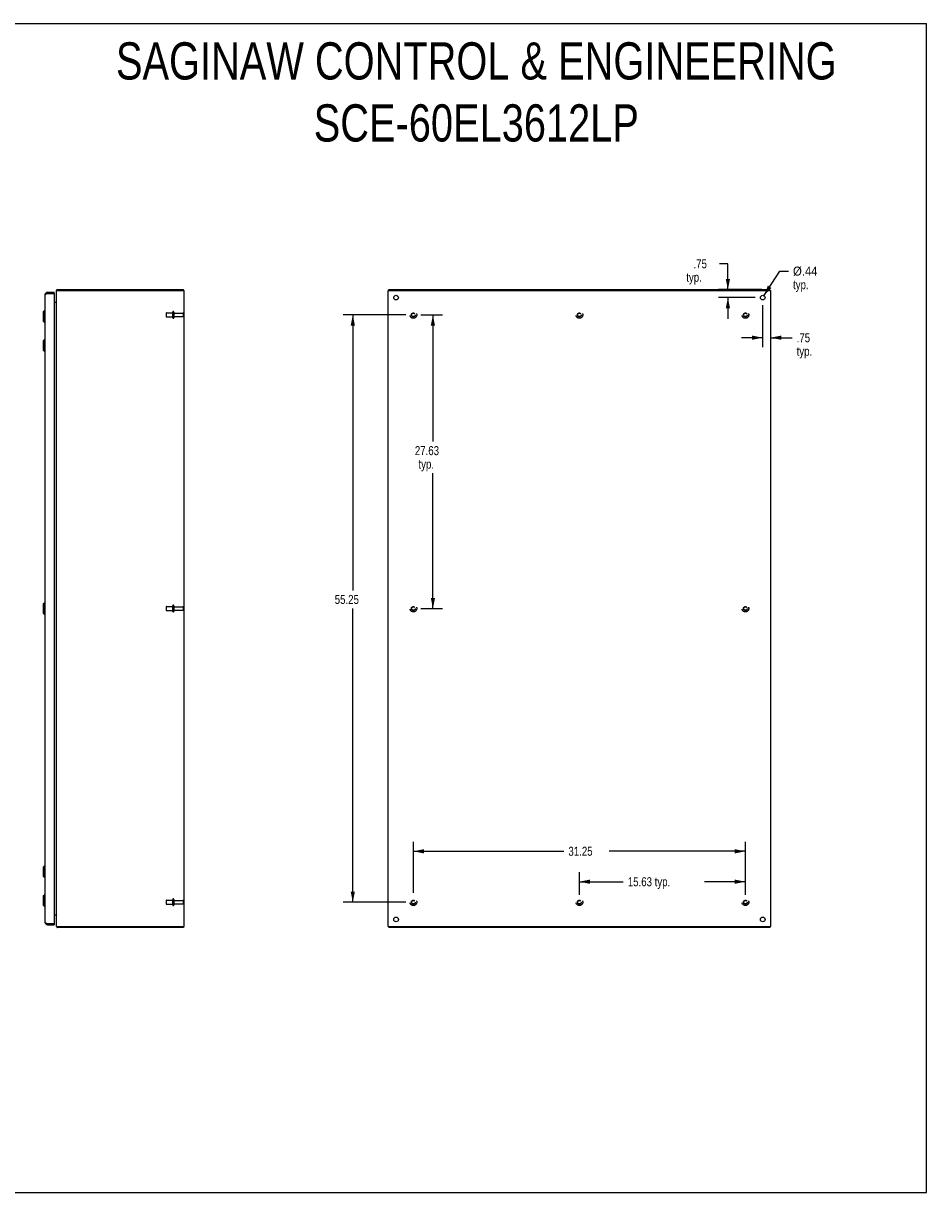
# Model space of a CAD drawing. Header units: inches. Extents: x 0 to 170, y 0 to 110.
# Tile 10 of 10: x 85 to 170, y 0 to 110. Entities that reach past the tile are written whole.
import ezdxf

# ---------------------------------------------------------------- set-up
doc = ezdxf.new("R2010")
doc.units = ezdxf.units.IN
doc.header["$LTSCALE"] = 9.35
doc.header["$MEASUREMENT"] = 0
doc.linetypes.add('HIDDEN', pattern=[0.2, 0.1, -0.1])
doc.layers.get('0').update_dxf_attribs({"linetype": 'CONTINUOUS'})
for name, color, linetype in [('BENT-SUB-8STUDS', 7, 'CONTINUOUS'), ('DEFAULT_2', 8, 'HIDDEN'), ('DIMENSIONS', 7, 'CONTINUOUS')]:
    doc.layers.add(name, color=color, linetype=linetype)
doc.styles.get("Standard").update_dxf_attribs({"font": 'txt', "width": 0.8})
doc.dimstyles.new('DIMSTYLE_1', dxfattribs={"dimtxt": 0.85, "dimasz": 1, "dimexe": 0.18, "dimexo": 0.0625, "dimgap": 0.09, "dimtad": 0, "dimtih": 1, "dimtoh": 1, "dimzin": 4, "dimdsep": 46, "dimtxsty": 'Standard', "dimblk": '_FILLED', "dimblk1": '_FILLED', "dimblk2": '_FILLED', "dimcen": 0.09, "dimadec": 0, "dimazin": 0, "dimtfac": 1, "dimtofl": 0, "dimtmove": 0, "dimatfit": 3, "dimldrblk": '_FILLED', "dimfxl": 0, "dimtolj": 1, "dimtzin": 4, "dimarcsym": 0})
doc.dimstyles.new('DIMSTYLE_2', dxfattribs={"dimtxt": 0.85, "dimasz": 1, "dimexe": 0.18, "dimexo": 0.0625, "dimgap": 0.09, "dimtad": 0, "dimtih": 1, "dimtoh": 1, "dimzin": 4, "dimdsep": 46, "dimtxsty": 'Standard', "dimblk": '_FILLED', "dimblk1": '_FILLED', "dimblk2": '_FILLED', "dimcen": 0.09, "dimadec": 0, "dimazin": 0, "dimtfac": 1, "dimtofl": 0, "dimtmove": 0, "dimatfit": 3, "dimldrblk": '_FILLED', "dimfxl": 0, "dimtolj": 1, "dimtzin": 4, "dimarcsym": 0})

# ---------------------------------------------------------------- blocks, each defined once
blk = doc.blocks.new('_FILLED')
at = {"color": 0, "linetype": 'ByBlock'}
blk.add_solid([(0, 0), (-1, 0.2), (-1, -0.2)], dxfattribs=at)
blk = doc.blocks.new('*D')
at = {"layer": 'BENT-SUB-8STUDS', "color": 2, "linetype": 'CONTINUOUS'}
for p, q in [((121, 82.57), (115.1, 82.57)), ((116, 82.57), (116, 56.66)), ((122.4, 82.57), (124.44, 82.57)), ((123.54, 82.57), (123.54, 70.66)), ((123.54, 54.95), (123.54, 67.68)), ((116, 27.32), (116, 54.96)), ((122.4, 54.95), (124.44, 54.95)), ((121.7, 28.21), (121.7, 33.01)), ((152.95, 28.02), (152.95, 33.01)), ((121.7, 32.11), (135.87, 32.11)), ((152.95, 32.11), (140.12, 32.11)), ((137.32, 28.02), (137.32, 30.15)), ((152.95, 28.02), (152.95, 30.15)), ((137.32, 29.25), (141.45, 29.25)), ((152.95, 29.25), (149.1, 29.25)), ((121, 27.32), (115.1, 27.32))]:
    blk.add_line(p, q, dxfattribs=at)
at = {"layer": 'DIMENSIONS', "color": 2, "linetype": 'CONTINUOUS'}
for p, q in [((35.47, 106.73), (35.47, 108.29)), ((71.47, 106.73), (71.47, 108.29)), ((35.47, 107.39), (51.34, 107.39)), ((71.47, 107.39), (55.59, 107.39)), ((34.93, 106.19), (32.32, 106.19)), ((33.22, 106.19), (33.22, 101.04)), ((33.22, 94.19), (33.22, 99.34)), ((34.93, 94.19), (32.32, 94.19)), ((60.24, 84.7), (60.24, 86.95)), ((60.24, 86.95), (61.06, 86.95)), ((151.3, 87.39), (150.52, 87.39)), ((151.3, 84.95), (151.3, 87.39)), ((154.69, 84.38), (156.18, 86.69)), ((156.18, 86.69), (157, 86.69)), ((34.91, 84.95), (31.95, 84.95)), ((32.85, 84.95), (32.85, 55.8)), ((154.48, 84.95), (150.4, 84.95)), ((19.47, 84.7), (21.92, 84.7)), ((21.02, 84.7), (21.02, 55.8)), ((59.34, 84.7), (60.97, 84.7)), ((153.87, 84.2), (150.4, 84.2)), ((151.3, 84.2), (151.3, 82.2)), ((155.32, 84.17), (155.32, 79.53)), ((154.57, 83.5), (154.57, 79.53)), ((59.34, 81.82), (61.02, 81.82)), ((61.02, 81.82), (59.34, 81.82)), ((60.24, 81.82), (60.24, 79.82)), ((60.24, 81.82), (60.24, 58.89)), ((154.57, 80.43), (152.57, 80.43)), ((155.32, 80.43), (157.35, 80.43)), ((37.09, 68.35), (37.09, 66.74)), ((68.34, 68.35), (68.34, 66.74)), ((37.09, 67.45), (48.65, 67.45)), ((68.34, 67.45), (52.9, 67.45)), ((35.55, 66.74), (35.55, 64.21)), ((37.09, 64.21), (37.09, 66.74)), ((68.34, 64.21), (68.34, 66.74)), ((71.17, 64.21), (71.17, 66.74)), ((35.55, 65.11), (33.55, 65.11)), ((37.09, 65.11), (39.02, 65.11)), ((68.34, 65.11), (66.07, 65.11)), ((71.17, 65.11), (73.17, 65.11)), ((60.24, 28.07), (60.24, 57.19)), ((32.85, 24.95), (32.85, 54.1)), ((21.02, 25.2), (21.02, 52.82)), ((60.24, 28.07), (60.24, 30.07)), ((61.02, 28.07), (59.34, 28.07)), ((59.34, 28.07), (61.02, 28.07)), ((19.47, 25.2), (21.92, 25.2)), ((34.91, 24.95), (31.95, 24.95)), ((59.34, 25.2), (60.97, 25.2)), ((60.24, 25.2), (60.24, 22.87)), ((60.24, 22.87), (61.06, 22.87)), ((35.55, 16.91), (35.55, 18.58)), ((35.55, 17.68), (49.53, 17.68)), ((71.17, 17.68), (57.18, 17.68)), ((71.17, 16.91), (71.17, 18.58))]:
    blk.add_line(p, q, dxfattribs=at)
at = {"layer": 'BENT-SUB-8STUDS', "color": 2, "linetype": 'CONTINUOUS'}
for p, rotation in [((116, 82.57), 90), ((123.54, 82.57), 90), ((123.54, 54.95), 270), ((121.7, 32.11), 180), ((137.32, 29.25), 180), ((116, 27.32), 270)]:
    blk.add_blockref('_FILLED', p, dxfattribs=dict(at, rotation=rotation))
for p in [(152.95, 32.11), (152.95, 29.25)]:
    blk.add_blockref('_FILLED', p, dxfattribs=at)
at = {"layer": 'DIMENSIONS', "color": 2, "linetype": 'CONTINUOUS'}
for p, rotation in [((35.47, 107.39), 180), ((33.22, 106.19), 90), ((33.22, 94.19), 270), ((151.3, 84.95), 270), ((32.85, 84.95), 90), ((60.24, 84.7), 270), ((154.69, 84.38), 237.2760969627), ((21.02, 84.7), 90), ((151.3, 84.2), 90), ((60.24, 81.82), 90), ((60.24, 81.82), 90), ((155.32, 80.43), 180), ((37.09, 67.45), 180), ((37.09, 65.11), 180), ((71.17, 65.11), 180), ((60.24, 28.07), 270), ((60.24, 28.07), 270), ((21.02, 25.2), 270), ((32.85, 24.95), 270), ((60.24, 25.2), 90), ((35.55, 17.68), 180)]:
    blk.add_blockref('_FILLED', p, dxfattribs=dict(at, rotation=rotation))
for p in [(71.47, 107.39), (154.57, 80.43), (68.34, 67.45), (35.55, 65.11), (68.34, 65.11), (71.17, 17.68)]:
    blk.add_blockref('_FILLED', p, dxfattribs=at)
at = {"layer": 'BENT-SUB-8STUDS', "color": 2, "linetype": 'CONTINUOUS', "width": 0.8}
for s, p in [('27.63', (121.84, 69.38)), ('typ.', (122.18, 68.11)), ('55.25', (114.3, 55.38)), ('31.25', (136.29, 31.69)), ('15.63 typ.', (141.88, 28.82))]:
    blk.add_text(s, height=0.85, dxfattribs=at).set_placement(p)
at = {"layer": 'DIMENSIONS', "color": 2, "linetype": 'CONTINUOUS'}
for s, width, p in [('36.00', 0.8, (51.77, 106.97)), ('12.00', 0.8, (31.52, 99.77)), ('2.88', 0.8, (61.49, 86.53)), ('.75', 0.8, (148.06, 86.96)), ('%%c.44', 0.933333, (157.43, 86.27)), ('typ.', 0.8, (147.38, 85.69)), ('typ.', 0.8, (157.43, 84.99)), ('.75', 0.8, (157.77, 80)), ('typ.', 0.8, (157.77, 78.73)), ('31.25', 0.8, (49.08, 67.03)), ('1.55', 0.8, (39.45, 64.69)), ('2.83', 0.8, (62.92, 64.69)), ('53.75', 0.8, (58.54, 57.61)), ('59.50', 0.8, (19.32, 54.52)), ('60.00', 0.8, (31.15, 54.52)), ('DOOR', 0.8, (19.66, 53.25)), ('2.88', 0.8, (61.49, 22.45)), ('35.63 DOOR', 0.8, (49.96, 17.25))]:
    blk.add_text(s, height=0.85, dxfattribs=dict(at, width=width)).set_placement(p)

msp = doc.modelspace()

# ---------------------------------------------------------------- linework, layer by layer
at = {"color": 7, "linetype": 'CONTINUOUS'}
for p, q in [((0, 110), (170, 110)), ((170, 0), (170, 110)), ((88.166, 84.872), (88.166, 84.95)), ((100.064, 84.872), (100.064, 84.95)), ((119.387, 84.872), (119.387, 84.95)), ((155.261, 84.872), (155.261, 84.95)), ((87.274, 84.7), (87.274, 84.596)), ((87.882, 84.596), (87.867, 84.596)), ((87.882, 84.596), (87.882, 84.7)), ((86.87, 82.857), (86.988, 82.975)), ((86.87, 82.857), (86.87, 81.991)), ((86.988, 82.975), (86.988, 81.872)), ((86.988, 82.975), (87.028, 82.975)), ((86.87, 81.991), (86.988, 81.872)), ((86.988, 81.872), (87.028, 81.872)), ((86.87, 80.13), (86.988, 80.249)), ((86.87, 80.13), (86.87, 79.264)), ((86.87, 79.264), (86.988, 79.146)), ((86.988, 80.249), (86.988, 79.146)), ((86.988, 80.249), (87.028, 80.249)), ((86.988, 79.146), (87.028, 79.146)), ((86.87, 55.38), (86.988, 55.499)), ((86.87, 55.38), (86.87, 54.514)), ((86.988, 55.499), (86.988, 54.396)), ((86.988, 55.499), (87.028, 55.499)), ((86.87, 54.514), (86.988, 54.396)), ((86.988, 54.396), (87.028, 54.396)), ((86.87, 30.63), (86.988, 30.749)), ((86.87, 30.63), (86.87, 29.764)), ((86.87, 29.764), (86.988, 29.646)), ((86.988, 30.749), (87.028, 30.749)), ((86.988, 30.749), (86.988, 29.646)), ((86.988, 29.646), (87.028, 29.646)), ((86.87, 27.909), (86.988, 28.027)), ((86.87, 27.909), (86.87, 27.043)), ((86.988, 28.027), (87.028, 28.027)), ((86.988, 28.027), (86.988, 26.924)), ((86.87, 27.043), (86.988, 26.924)), ((86.988, 26.924), (87.028, 26.924)), ((87.274, 25.2), (87.274, 25.304)), ((87.867, 25.304), (87.882, 25.304)), ((87.882, 25.304), (87.882, 25.2)), ((88.166, 25.028), (88.166, 24.95)), ((100.064, 25.028), (100.064, 24.95)), ((119.387, 25.028), (119.387, 24.95)), ((155.261, 25.028), (155.261, 24.95)), ((0, 0), (170, 0))]:
    msp.add_line(p, q, dxfattribs=at)
at = {"color": 3, "linetype": 'CONTINUOUS'}
for p, q in [((88.127, 25.028), (88.127, 84.872)), ((88.127, 84.872), (100.127, 84.872)), ((88.166, 84.95), (100.064, 84.95)), ((100.127, 25.028), (100.127, 84.872)), ((119.324, 25.028), (119.324, 84.872)), ((119.324, 84.872), (155.324, 84.872)), ((119.387, 84.95), (155.261, 84.95)), ((155.324, 25.028), (155.324, 84.872)), ((87.028, 84.453), (87.028, 25.446)), ((87.274, 84.7), (87.882, 84.7)), ((87.274, 84.596), (87.867, 84.596)), ((87.882, 84.581), (87.882, 25.319)), ((87.882, 83.778), (88.107, 83.778)), ((88.111, 83.799), (88.116, 83.794)), ((87.274, 25.304), (87.867, 25.304)), ((87.882, 26.122), (88.107, 26.122)), ((87.274, 25.2), (87.882, 25.2)), ((88.127, 25.028), (100.127, 25.028)), ((100.064, 24.95), (88.166, 24.95)), ((119.324, 25.028), (155.324, 25.028)), ((155.261, 24.95), (119.387, 24.95))]:
    msp.add_line(p, q, dxfattribs=at)
at = {"color": 8, "linetype": 'HIDDEN'}
for p, q in [((98.454, 82.758), (99.049, 82.758)), ((99.049, 82.758), (99.049, 82.392)), ((99.217, 82.741), (100.019, 82.741)), ((98.454, 82.392), (99.049, 82.392)), ((99.217, 82.409), (100.019, 82.409)), ((98.454, 55.133), (99.049, 55.133)), ((99.049, 55.133), (99.049, 54.767)), ((99.217, 55.116), (100.019, 55.116)), ((98.454, 54.767), (99.049, 54.767)), ((99.217, 54.784), (100.019, 54.784)), ((98.454, 27.508), (99.049, 27.508)), ((99.049, 27.142), (99.049, 27.508)), ((98.454, 27.142), (99.049, 27.142)), ((99.217, 27.491), (100.019, 27.491)), ((99.217, 27.159), (100.019, 27.159))]:
    msp.add_line(p, q, dxfattribs=at)
at = {"color": 3, "linetype": 'CONTINUOUS'}
for points in [[(88.148, 84.872), (88.149, 84.874), (88.151, 84.88), (88.152, 84.888), (88.154, 84.896), (88.154, 84.904), (88.155, 84.912), (88.156, 84.919), (88.156, 84.926), (88.157, 84.931), (88.158, 84.936), (88.159, 84.941), (88.16, 84.944), (88.161, 84.947), (88.162, 84.948), (88.164, 84.949), (88.166, 84.95)], [(87.028, 84.453), (87.029, 84.464), (87.035, 84.475), (87.044, 84.486), (87.056, 84.497), (87.071, 84.508), (87.09, 84.519), (87.111, 84.53), (87.134, 84.541), (87.159, 84.552), (87.187, 84.563), (87.215, 84.574), (87.244, 84.585), (87.274, 84.596)], [(88.107, 83.805), (88.107, 83.804), (88.107, 83.804), (88.108, 83.802), (88.109, 83.801), (88.111, 83.799)], [(88.107, 83.778), (88.107, 83.781), (88.107, 83.784), (88.109, 83.786), (88.111, 83.789), (88.113, 83.792), (88.116, 83.794), (88.119, 83.797)], [(88.119, 83.797), (88.122, 83.799), (88.125, 83.802), (88.126, 83.805), (88.127, 83.807)], [(87.028, 25.446), (87.029, 25.435), (87.035, 25.424), (87.044, 25.413), (87.056, 25.402), (87.071, 25.391), (87.09, 25.38), (87.111, 25.369), (87.134, 25.358), (87.159, 25.348), (87.187, 25.337), (87.215, 25.326), (87.244, 25.315), (87.274, 25.304)], [(88.107, 26.122), (88.107, 26.119), (88.107, 26.116), (88.109, 26.113), (88.111, 26.11), (88.113, 26.108), (88.116, 26.105), (88.119, 26.103)], [(88.107, 26.094), (88.107, 26.095), (88.107, 26.096), (88.108, 26.097), (88.109, 26.099), (88.111, 26.101), (88.116, 26.105)], [(88.119, 26.103), (88.122, 26.1), (88.125, 26.097), (88.126, 26.095), (88.127, 26.092)], [(88.148, 25.028), (88.149, 25.026), (88.151, 25.019), (88.152, 25.011), (88.154, 25.003), (88.154, 24.995), (88.155, 24.987), (88.156, 24.98), (88.156, 24.974), (88.157, 24.968), (88.158, 24.963), (88.159, 24.959), (88.16, 24.955), (88.161, 24.953), (88.162, 24.951), (88.164, 24.95), (88.166, 24.95)]]:
    msp.add_lwpolyline(points, dxfattribs=at)
for centre in [(120.074, 84.197), (154.574, 84.197), (120.074, 25.7), (154.574, 25.7)]:
    msp.add_circle(centre, 0.219, dxfattribs=at)
at = {"color": 8, "linetype": 'HIDDEN'}
for centre in [(121.699, 82.575), (137.324, 82.575), (152.949, 82.575), (121.699, 54.95), (152.949, 54.95), (121.699, 27.325), (137.324, 27.325), (152.949, 27.325)]:
    msp.add_circle(centre, 0.183, dxfattribs=at)
at = {"color": 3, "linetype": 'CONTINUOUS'}
for centre, radius, start, end in [((87.274, 84.453), 0.246, 90, 180), ((87.867, 84.581), 0.015, 0, 90), ((88.047, 83.858), 0.08, 270, 360), ((87.274, 25.446), 0.246, 180, 270), ((87.867, 25.319), 0.015, 270, 360), ((88.047, 26.042), 0.08, 0, 90)]:
    msp.add_arc(centre, radius, start, end, dxfattribs=at)
at = {"color": 7, "linetype": 'CONTINUOUS'}
for centre, start, end in [((87.274, 84.453), 90, 131.08597), ((87.274, 25.446), 228.91403, 270)]:
    msp.add_arc(centre, 0.142, start, end, dxfattribs=at)
at = {"layer": 'DEFAULT_2', "color": 8, "linetype": 'HIDDEN'}
for p, q in [((98.424, 82.728), (98.424, 82.422)), ((99.049, 82.31), (99.049, 82.839)), ((99.155, 82.839), (99.155, 82.31)), ((100.049, 82.711), (100.049, 82.439)), ((98.424, 55.103), (98.424, 54.797)), ((99.049, 54.685), (99.049, 55.214)), ((99.155, 55.214), (99.155, 54.685)), ((100.049, 55.086), (100.049, 54.814)), ((99.049, 27.589), (99.049, 27.06)), ((99.155, 27.589), (99.155, 27.06)), ((98.424, 27.478), (98.424, 27.172)), ((100.049, 27.461), (100.049, 27.189))]:
    msp.add_line(p, q, dxfattribs=at)
for centre, radius in [((121.699, 82.575), 0.318), ((121.699, 82.575), 0.183), ((121.699, 82.575), 0.166), ((137.324, 82.575), 0.318), ((137.324, 82.575), 0.183), ((137.324, 82.575), 0.166), ((152.949, 82.575), 0.318), ((152.949, 82.575), 0.183), ((152.949, 82.575), 0.166), ((121.699, 54.95), 0.318), ((121.699, 54.95), 0.183), ((121.699, 54.95), 0.166), ((152.949, 54.95), 0.318), ((152.949, 54.95), 0.183), ((152.949, 54.95), 0.166), ((121.699, 27.325), 0.318), ((121.699, 27.325), 0.183), ((137.324, 27.325), 0.318), ((137.324, 27.325), 0.183), ((152.949, 27.325), 0.318), ((152.949, 27.325), 0.183), ((121.699, 27.325), 0.166), ((137.324, 27.325), 0.166), ((152.949, 27.325), 0.166)]:
    msp.add_circle(centre, radius, dxfattribs=at)
for centre, radius, start, end in [((98.454, 82.728), 0.03, 90, 180), ((99.102, 82.839), 0.053, 0, 180), ((99.217, 82.803), 0.0625, 180, 270), ((100.019, 82.711), 0.03, 0, 90), ((98.454, 82.422), 0.03, 180, 270), ((99.102, 82.31), 0.053, 180, 360), ((99.217, 82.346), 0.0625, 90, 180), ((100.019, 82.439), 0.03, 270, 360), ((98.454, 55.103), 0.03, 90, 180), ((99.102, 55.214), 0.053, 0, 180), ((99.217, 55.178), 0.0625, 180, 270), ((100.019, 55.086), 0.03, 0, 90), ((98.454, 54.797), 0.03, 180, 270), ((99.102, 54.685), 0.053, 180, 360), ((99.217, 54.721), 0.0625, 90, 180), ((100.019, 54.814), 0.03, 270, 360), ((98.454, 27.478), 0.03, 90, 180), ((99.102, 27.589), 0.053, 0, 180), ((99.217, 27.553), 0.0625, 180, 270), ((98.454, 27.172), 0.03, 180, 270), ((99.102, 27.06), 0.053, 180, 360), ((99.217, 27.096), 0.0625, 90, 180), ((100.019, 27.461), 0.03, 0, 90), ((100.019, 27.189), 0.03, 270, 360)]:
    msp.add_arc(centre, radius, start, end, dxfattribs=at)

# ---------------------------------------------------------------- texts
at = {"layer": 'DIMENSIONS', "color": 2, "linetype": 'CONTINUOUS', "insert": (127.623, 108.22), "char_height": 3.5, "width": 81.2, "attachment_point": 2}
msp.add_mtext('SAGINAW CONTROL & ENGINEERING\\PSCE-60EL3612LP', dxfattribs=at)

# ---------------------------------------------------------------- dimensions: what is measured, and where the dimension line sits
at = {"layer": 'BENT-SUB-8STUDS', "color": 2, "linetype": 'CONTINUOUS'}
for base, p1, p2, angle, middle in [((116.001, 27.325), (120.999, 82.575), (120.999, 27.325), 270, (116.001, 55.809)), ((121.699, 32.113), (152.949, 28.025), (121.699, 28.208), 180, (137.99, 32.113))]:
    dim = msp.add_linear_dim(base=base, p1=p1, p2=p2, angle=angle, dimstyle='DIMSTYLE_1', dxfattribs=at)
    dim.commit()
    dim.dimension.update_dxf_attribs({"geometry": '*D', "text_midpoint": middle, "dimtype": 160})
dim = msp.add_linear_dim(base=(123.539932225, 82.574651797), p1=(122.398911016, 54.949651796), p2=(122.398911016, 82.574651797), angle=90, text='<>\\Ptyp.', dimstyle='DIMSTYLE_1', dxfattribs=at)
dim.commit()
dim.dimension.update_dxf_attribs({"geometry": '*D', "text_midpoint": (123.539932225, 69.16774217), "dimtype": 160})
dim = msp.add_linear_dim(base=(152.948911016, 29.247140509), p1=(137.323911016, 28.024651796), p2=(152.948911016, 28.024651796), text='<> typ.', dimstyle='DIMSTYLE_1', dxfattribs=at)
dim.commit()
dim.dimension.update_dxf_attribs({"geometry": '*D', "text_midpoint": (145.277738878, 29.247140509), "dimtype": 160})
at = {"layer": 'DIMENSIONS', "color": 2, "linetype": 'CONTINUOUS'}
for base, p1, p2, middle in [((71.469, 107.392), (35.469, 108.292), (71.469, 108.292), (53.469, 107.392)), ((71.171, 65.112), (68.344, 66.741), (71.171, 66.741), (64.283, 65.112))]:
    dim = msp.add_linear_dim(base=base, p1=p1, p2=p2, dimstyle='DIMSTYLE_1', dxfattribs=at)
    dim.commit()
    dim.dimension.update_dxf_attribs({"geometry": '*D', "text_midpoint": middle, "dimtype": 160})
for base, p1, p2, angle, middle in [((32.853, 24.95), (34.912, 84.95), (34.912, 24.95), 270, (32.853, 54.95)), ((33.225, 94.192), (34.927, 106.192), (34.927, 94.192), 270, (33.225, 100.192)), ((60.235404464, 84.699651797), (59.335404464, 81.824651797), (59.335404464, 84.699651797), 90, (62.845404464, 86.95180805)), ((60.235, 28.075), (59.335, 81.825), (59.335, 28.075), 270, (60.235, 58.037)), ((37.094, 67.453), (68.344, 68.353), (37.094, 68.353), 180, (50.779, 67.453)), ((35.546, 65.112), (37.094, 66.741), (35.546, 66.741), 180, (40.807, 65.112)), ((60.235404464, 28.074651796), (59.335404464, 25.199651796), (59.335404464, 28.074651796), 90, (62.845404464, 22.872421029))]:
    dim = msp.add_linear_dim(base=base, p1=p1, p2=p2, angle=angle, dimstyle='DIMSTYLE_1', dxfattribs=at)
    dim.commit()
    dim.dimension.update_dxf_attribs({"geometry": '*D', "text_midpoint": middle, "dimtype": 160})
for base, p1, p2, angle, text, middle in [((21.024, 25.2), (19.466, 84.7), (19.466, 25.2), 270, '<>\\PDOOR', (21.024, 54.312)), ((151.301, 84.95), (153.874, 84.197), (154.481, 84.95), 90, '<>\\Ptyp.', (148.735, 86.748)), ((154.574, 80.428), (155.324, 84.172), (154.574, 83.497), 180, '<>\\Ptyp.', (159.133, 79.791))]:
    dim = msp.add_linear_dim(base=base, p1=p1, p2=p2, angle=angle, text=text, dimstyle='DIMSTYLE_1', dxfattribs=at)
    dim.commit()
    dim.dimension.update_dxf_attribs({"geometry": '*D', "text_midpoint": middle, "dimtype": 160})
dim = msp.add_linear_dim(base=(71.170819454, 17.675639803), p1=(35.545819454, 18.575639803), p2=(71.170819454, 18.575639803), text='<> DOOR', dimstyle='DIMSTYLE_1', dxfattribs=at)
dim.commit()
dim.dimension.update_dxf_attribs({"geometry": '*D', "text_midpoint": (53.358319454, 17.675639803), "dimtype": 160})
dim = msp.add_diameter_dim_2p(p1=(154.692, 84.381), p2=(154.456, 84.013), text='<>\\Ptyp.', dimstyle='DIMSTYLE_2', dxfattribs=at)
dim.commit()
dim.dimension.update_dxf_attribs({"geometry": '*D', "text_midpoint": (159.015, 86.057), "dimtype": 163})

doc.saveas('drawing.dxf')
